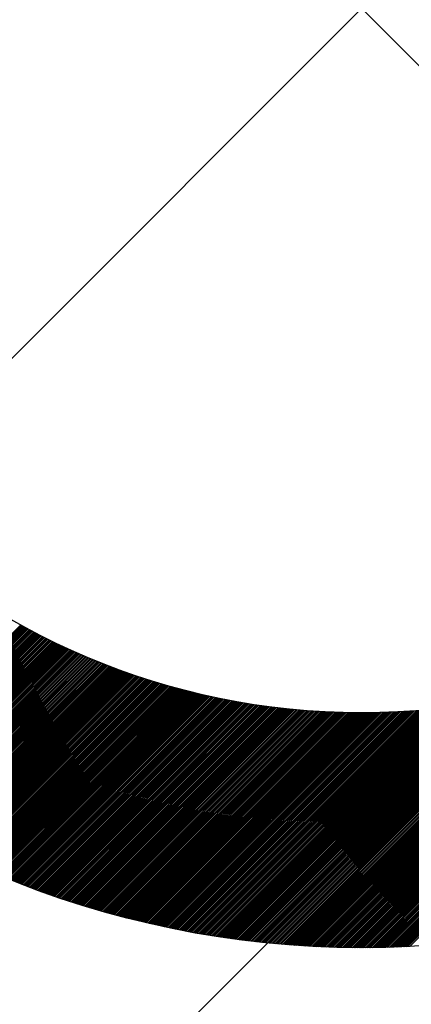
# Model space of a CAD drawing. Header units: millimetres. Extents: x -1753 to 37187, y -1972 to 14840.
# Tile 26 of 128: x 888 to 929, y 7625 to 7730. Entities that reach past the tile are written whole.
import ezdxf
from ezdxf.enums import TextEntityAlignment as Align

# ---------------------------------------------------------------- set-up
doc = ezdxf.new("R2010")
doc.units = ezdxf.units.MM
doc.header["$LTSCALE"] = 2
doc.header["$MEASUREMENT"] = 0
doc.header["$PDMODE"] = 3
doc.linetypes.add('DASHED', pattern=[0.75, 0.5, -0.25])
doc.linetypes.add('HIDDEN', pattern=[0.375, 0.25, -0.125])
doc.layers.add('FIRE-SPKLR-EQP', color=1, linetype='Continuous', true_color=0xff0000)
doc.layers.add('FIRE-SPKLR-EQP-MPA-12SM-C', color=3, linetype='HIDDEN', true_color=0x00ff00)
doc.layers.add('GREY SCALE', color=9, linetype='Continuous', lineweight=0, true_color=0x808080)
doc.styles.add('Romans', font='Romans.shx')
doc.styles.get("Standard").update_dxf_attribs({"font": 'times.ttf'})
doc.dimstyles.new('Closed_filled-Romans-100', dxfattribs={"dimtxt": 100, "dimasz": 100, "dimexe": 50, "dimexo": 50, "dimgap": 50, "dimtad": 1, "dimdec": 0, "dimzin": 0, "dimdsep": 46, "dimtxsty": 'Romans', "dimcen": 0.09, "dimadec": 0, "dimazin": 0, "dimtfac": 1, "dimtdec": 0, "dimtofl": 0, "dimtmove": 0, "dimatfit": 3, "dimfxl": 1, "dimtolj": 1, "dimtzin": 0, "dimarcsym": 0})

# ---------------------------------------------------------------- blocks, each defined once
blk = doc.blocks.new('SPKLR-EQP-PENDENT-68C')
at = {"layer": 'FIRE-SPKLR-EQP-MPA-12SM-C', "linetype": 'DASHED'}
blk.add_circle((0, 0), 2450, dxfattribs=at)
blk = doc.blocks.new('*D76')
at = {"color": 0, "lineweight": -2, "transparency": 16777216}
for p, q in [((1650, 9330), (-1637.68, 9330)), ((-1587.68, 9230), (-1587.68, 6430)), ((1650, 6330), (-1637.68, 6330))]:
    blk.add_line(p, q, dxfattribs=at)
at = {"color": 0, "lineweight": -3, "transparency": 16777216}
for points in [[(-1604.35, 9230), (-1571.02, 9230), (-1587.68, 9330)], [(-1604.35, 6430), (-1571.02, 6430), (-1587.68, 6330)]]:
    blk.add_solid(points, dxfattribs=at)
at = {"layer": 'Defpoints', "color": 0, "lineweight": -3, "transparency": 16777216}
for p in [(1700, 9330), (-1587.68, 6330), (1700, 6330)]:
    blk.add_point(p, dxfattribs=at)
at = {"color": 0, "transparency": 16777216, "insert": (-1687.68, 7830), "char_height": 100, "attachment_point": 5, "rotation": 90, "style": 'Romans'}
blk.add_mtext('\\A1;3000', dxfattribs=at)
blk = doc.blocks.new('RCP LAYOUT')
at = {"layer": 'GREY SCALE', "lineweight": -3}
for p, q in [((200, 6917.51), (6662.49, 13380)), ((870.97, 7784.04), (977.03, 7677.98)), ((870.97, 7677.98), (977.03, 7784.04)), ((928.95, 7631.13), (968.34, 7670.52)), ((929.14, 7631.14), (969.02, 7671.02)), ((928.39, 7631.11), (966.51, 7669.22)), ((928.58, 7631.11), (967.09, 7669.62)), ((928.77, 7631.12), (967.69, 7670.05)), ((927.84, 7631.08), (964.9, 7668.14)), ((928.03, 7631.09), (965.42, 7668.48)), ((928.21, 7631.1), (965.95, 7668.84)), ((927.29, 7631.06), (963.45, 7667.22)), ((927.47, 7631.07), (963.92, 7667.52)), ((927.66, 7631.08), (964.41, 7667.82)), ((926.38, 7631.04), (961.27, 7665.92)), ((926.56, 7631.04), (961.69, 7666.16)), ((926.74, 7631.05), (962.11, 7666.41)), ((926.93, 7631.05), (962.55, 7666.67)), ((927.11, 7631.06), (963, 7666.94)), ((869.5, 7647.16), (887.71, 7665.37)), ((869.61, 7647.09), (887.82, 7665.31)), ((869.72, 7647.03), (887.94, 7665.25)), ((869.82, 7646.96), (888.05, 7665.18)), ((869.93, 7646.89), (888.17, 7665.12)), ((870.04, 7646.82), (888.28, 7665.06)), ((870.15, 7646.75), (888.4, 7665)), ((870.25, 7646.68), (888.51, 7664.94)), ((870.36, 7646.61), (888.63, 7664.87)), ((925.66, 7631.02), (959.67, 7665.04)), ((925.84, 7631.03), (960.06, 7665.25)), ((926.02, 7631.03), (960.46, 7665.47)), ((926.2, 7631.03), (960.86, 7665.69)), ((870.47, 7646.54), (888.74, 7664.81)), ((870.58, 7646.47), (888.86, 7664.75)), ((870.69, 7646.41), (888.97, 7664.69)), ((870.79, 7646.34), (889.09, 7664.63)), ((870.9, 7646.27), (889.2, 7664.57)), ((871.01, 7646.2), (889.32, 7664.51)), ((871.12, 7646.13), (889.44, 7664.45)), ((871.23, 7646.07), (889.55, 7664.39)), ((871.34, 7646), (889.67, 7664.33)), ((871.45, 7645.93), (889.79, 7664.27)), ((871.56, 7645.86), (889.9, 7664.21)), ((871.67, 7645.8), (890.02, 7664.15)), ((871.78, 7645.73), (890.14, 7664.09)), ((871.89, 7645.66), (890.25, 7664.03)), ((872, 7645.59), (890.37, 7663.97)), ((872.11, 7645.53), (890.49, 7663.91)), ((872.22, 7645.46), (890.61, 7663.85)), ((924.59, 7631.01), (957.47, 7663.89)), ((924.77, 7631.01), (957.82, 7664.07)), ((924.94, 7631.01), (958.18, 7664.25)), ((925.12, 7631.01), (958.55, 7664.44)), ((925.3, 7631.02), (958.92, 7664.63)), ((925.48, 7631.02), (959.29, 7664.83)), ((872.33, 7645.39), (890.73, 7663.79)), ((872.44, 7645.33), (890.84, 7663.73)), ((872.55, 7645.26), (890.96, 7663.68)), ((872.66, 7645.19), (891.08, 7663.62)), ((872.77, 7645.13), (891.2, 7663.56)), ((872.88, 7645.06), (891.32, 7663.5)), ((872.99, 7645), (891.44, 7663.45)), ((873.1, 7644.93), (891.56, 7663.39)), ((873.21, 7644.87), (891.68, 7663.33)), ((873.32, 7644.8), (891.8, 7663.27)), ((873.44, 7644.73), (891.92, 7663.22)), ((873.55, 7644.67), (892.04, 7663.16)), ((873.66, 7644.6), (892.16, 7663.1)), ((873.77, 7644.54), (892.28, 7663.05)), ((873.88, 7644.47), (892.4, 7662.99)), ((873.99, 7644.41), (892.52, 7662.94)), ((874.11, 7644.34), (892.64, 7662.88)), ((874.22, 7644.28), (892.76, 7662.82)), ((923.53, 7631.01), (955.43, 7662.91)), ((923.7, 7631.01), (955.76, 7663.06)), ((923.88, 7631.01), (956.09, 7663.22)), ((924.06, 7631.01), (956.43, 7663.38)), ((924.23, 7631.01), (956.77, 7663.55)), ((924.41, 7631.01), (957.12, 7663.72)), ((874.33, 7644.22), (892.88, 7662.77)), ((874.44, 7644.15), (893, 7662.71)), ((874.56, 7644.09), (893.13, 7662.66)), ((874.67, 7644.02), (893.25, 7662.6)), ((874.78, 7643.96), (893.37, 7662.55)), ((874.89, 7643.9), (893.49, 7662.49)), ((875.01, 7643.83), (893.61, 7662.44)), ((875.12, 7643.77), (893.74, 7662.39)), ((875.23, 7643.71), (893.86, 7662.33)), ((875.35, 7643.64), (893.98, 7662.28)), ((875.46, 7643.58), (894.11, 7662.22)), ((875.57, 7643.52), (894.23, 7662.17)), ((875.69, 7643.45), (894.35, 7662.12)), ((875.8, 7643.39), (894.48, 7662.06)), ((875.92, 7643.33), (894.6, 7662.01)), ((876.03, 7643.26), (894.72, 7661.96)), ((876.15, 7643.2), (894.85, 7661.91)), ((876.26, 7643.14), (894.97, 7661.85)), ((876.37, 7643.08), (895.1, 7661.8)), ((876.49, 7643.02), (895.22, 7661.75)), ((922.13, 7631.03), (952.9, 7661.8)), ((922.3, 7631.02), (953.21, 7661.93)), ((922.48, 7631.02), (953.52, 7662.06)), ((922.65, 7631.02), (953.83, 7662.19)), ((922.83, 7631.02), (954.14, 7662.33)), ((923, 7631.01), (954.46, 7662.47)), ((923.18, 7631.01), (954.78, 7662.61)), ((923.35, 7631.01), (955.1, 7662.76)), ((876.6, 7642.95), (895.35, 7661.7)), ((876.72, 7642.89), (895.47, 7661.65)), ((876.83, 7642.83), (895.6, 7661.59)), ((876.95, 7642.77), (895.72, 7661.54)), ((877.06, 7642.71), (895.85, 7661.49)), ((877.18, 7642.65), (895.98, 7661.44)), ((877.3, 7642.58), (896.1, 7661.39)), ((877.41, 7642.52), (896.23, 7661.34)), ((877.53, 7642.46), (896.35, 7661.29)), ((877.64, 7642.4), (896.48, 7661.24)), ((877.76, 7642.34), (896.61, 7661.19)), ((877.88, 7642.28), (896.73, 7661.14)), ((877.99, 7642.22), (896.86, 7661.09)), ((878.11, 7642.16), (896.99, 7661.04)), ((878.23, 7642.1), (897.12, 7660.99)), ((878.34, 7642.04), (897.24, 7660.94)), ((878.46, 7641.98), (897.37, 7660.89)), ((878.58, 7641.92), (897.5, 7660.85)), ((878.69, 7641.86), (897.63, 7660.8)), ((878.81, 7641.8), (897.76, 7660.75)), ((878.93, 7641.74), (897.89, 7660.7)), ((920.58, 7631.07), (950.27, 7660.76)), ((920.75, 7631.06), (950.56, 7660.87)), ((920.92, 7631.06), (950.84, 7660.98)), ((921.09, 7631.05), (951.13, 7661.09)), ((921.26, 7631.05), (951.42, 7661.2)), ((921.44, 7631.04), (951.71, 7661.32)), ((921.61, 7631.04), (952.01, 7661.43)), ((921.78, 7631.03), (952.3, 7661.55)), ((921.96, 7631.03), (952.6, 7661.68)), ((879.05, 7641.68), (898.02, 7660.65)), ((879.16, 7641.62), (898.15, 7660.61)), ((879.28, 7641.56), (898.27, 7660.56)), ((879.4, 7641.51), (898.4, 7660.51)), ((879.52, 7641.45), (898.53, 7660.46)), ((879.63, 7641.39), (898.66, 7660.42)), ((879.75, 7641.33), (898.79, 7660.37)), ((879.87, 7641.27), (898.92, 7660.32)), ((879.99, 7641.21), (899.06, 7660.28)), ((880.11, 7641.16), (899.19, 7660.23)), ((880.23, 7641.1), (899.32, 7660.19)), ((880.35, 7641.04), (899.45, 7660.14)), ((880.47, 7640.98), (899.58, 7660.1)), ((880.58, 7640.92), (899.71, 7660.05)), ((880.7, 7640.87), (899.84, 7660.01)), ((880.82, 7640.81), (899.97, 7659.96)), ((880.94, 7640.75), (900.11, 7659.92)), ((881.06, 7640.7), (900.24, 7659.87)), ((881.18, 7640.64), (900.37, 7659.83)), ((881.3, 7640.58), (900.5, 7659.78)), ((881.42, 7640.53), (900.64, 7659.74)), ((881.54, 7640.47), (900.77, 7659.7)), ((881.66, 7640.41), (900.9, 7659.65)), ((918.55, 7631.16), (947.02, 7659.63)), ((918.72, 7631.15), (947.28, 7659.71)), ((918.88, 7631.14), (947.54, 7659.8)), ((919.05, 7631.13), (947.81, 7659.89)), ((919.22, 7631.12), (948.07, 7659.98)), ((919.39, 7631.11), (948.34, 7660.07)), ((919.56, 7631.11), (948.61, 7660.16)), ((919.73, 7631.1), (948.88, 7660.26)), ((919.9, 7631.09), (949.16, 7660.35)), ((920.07, 7631.09), (949.43, 7660.45)), ((920.24, 7631.08), (949.71, 7660.55)), ((920.41, 7631.07), (949.99, 7660.66)), ((881.78, 7640.36), (901.04, 7659.61)), ((881.91, 7640.3), (901.17, 7659.57)), ((882.03, 7640.24), (901.31, 7659.52)), ((882.15, 7640.19), (901.44, 7659.48)), ((882.27, 7640.13), (901.57, 7659.44)), ((882.39, 7640.08), (901.71, 7659.4)), ((882.51, 7640.02), (901.84, 7659.36)), ((882.63, 7639.97), (901.98, 7659.31)), ((882.75, 7639.91), (902.12, 7659.27)), ((882.88, 7639.86), (902.25, 7659.23)), ((883, 7639.8), (902.39, 7659.19)), ((883.12, 7639.75), (902.52, 7659.15)), ((883.24, 7639.69), (902.66, 7659.11)), ((883.36, 7639.64), (902.8, 7659.07)), ((883.49, 7639.58), (902.93, 7659.03)), ((883.61, 7639.53), (903.07, 7658.99)), ((883.73, 7639.47), (903.21, 7658.95)), ((883.85, 7639.42), (903.34, 7658.91)), ((883.98, 7639.37), (903.48, 7658.87)), ((884.1, 7639.31), (903.62, 7658.83)), ((884.22, 7639.26), (903.76, 7658.79)), ((884.35, 7639.21), (903.89, 7658.75)), ((884.47, 7639.15), (904.03, 7658.72)), ((884.59, 7639.1), (904.17, 7658.68)), ((884.72, 7639.05), (904.31, 7658.64)), ((884.84, 7638.99), (904.45, 7658.6)), ((916.23, 7631.31), (943.5, 7658.59)), ((916.39, 7631.3), (943.75, 7658.65)), ((916.55, 7631.29), (943.99, 7658.72)), ((916.72, 7631.27), (944.24, 7658.79)), ((916.88, 7631.26), (944.48, 7658.86)), ((917.05, 7631.25), (944.73, 7658.93)), ((917.21, 7631.24), (944.98, 7659)), ((917.38, 7631.23), (945.23, 7659.08)), ((917.55, 7631.22), (945.48, 7659.15)), ((917.71, 7631.21), (945.73, 7659.23)), ((917.88, 7631.2), (945.99, 7659.3)), ((918.05, 7631.19), (946.24, 7659.38)), ((918.21, 7631.18), (946.5, 7659.46)), ((918.38, 7631.17), (946.76, 7659.54)), ((884.97, 7638.94), (904.59, 7658.56)), ((885.09, 7638.89), (904.73, 7658.53)), ((885.21, 7638.84), (904.87, 7658.49)), ((885.34, 7638.78), (905.01, 7658.45)), ((885.46, 7638.73), (905.15, 7658.42)), ((885.59, 7638.68), (905.29, 7658.38)), ((885.71, 7638.63), (905.43, 7658.34)), ((885.84, 7638.58), (905.57, 7658.31)), ((885.96, 7638.52), (905.71, 7658.27)), ((886.09, 7638.47), (905.85, 7658.24)), ((886.21, 7638.42), (905.99, 7658.2)), ((886.34, 7638.37), (906.14, 7658.17)), ((886.47, 7638.32), (906.28, 7658.13)), ((886.59, 7638.27), (906.42, 7658.1)), ((886.72, 7638.22), (906.56, 7658.06)), ((886.84, 7638.17), (906.71, 7658.03)), ((886.97, 7638.12), (906.85, 7658)), ((887.1, 7638.07), (906.99, 7657.96)), ((887.22, 7638.02), (907.14, 7657.93)), ((887.35, 7637.97), (907.28, 7657.9)), ((887.48, 7637.92), (907.42, 7657.86)), ((887.6, 7637.87), (907.57, 7657.83)), ((887.73, 7637.82), (907.71, 7657.8)), ((887.86, 7637.77), (907.86, 7657.77)), ((887.99, 7637.72), (908, 7657.73)), ((888.11, 7637.67), (908.15, 7657.7)), ((888.24, 7637.62), (908.29, 7657.67)), ((888.37, 7637.57), (908.44, 7657.64)), ((888.5, 7637.52), (908.58, 7657.61)), ((888.63, 7637.47), (908.73, 7657.58)), ((888.75, 7637.43), (908.88, 7657.55)), ((913.15, 7631.6), (939.1, 7657.54)), ((913.31, 7631.58), (939.32, 7657.59)), ((913.47, 7631.56), (939.55, 7657.64)), ((913.63, 7631.55), (939.77, 7657.69)), ((913.79, 7631.53), (940, 7657.73)), ((913.95, 7631.51), (940.23, 7657.78)), ((914.12, 7631.5), (940.45, 7657.84)), ((914.28, 7631.48), (940.68, 7657.89)), ((914.44, 7631.47), (940.91, 7657.94)), ((914.6, 7631.45), (941.14, 7657.99)), ((914.76, 7631.44), (941.37, 7658.05)), ((914.92, 7631.42), (941.61, 7658.1)), ((915.08, 7631.41), (941.84, 7658.16)), ((915.25, 7631.39), (942.07, 7658.22)), ((915.41, 7631.38), (942.31, 7658.28)), ((915.57, 7631.36), (942.55, 7658.34)), ((915.74, 7631.35), (942.78, 7658.4)), ((915.9, 7631.34), (943.02, 7658.46)), ((916.06, 7631.32), (943.26, 7658.52)), ((888.88, 7637.38), (909.02, 7657.52)), ((889.01, 7637.33), (909.17, 7657.49)), ((889.14, 7637.28), (909.32, 7657.46)), ((889.27, 7637.23), (909.47, 7657.43)), ((889.4, 7637.19), (909.61, 7657.4)), ((889.53, 7637.14), (909.76, 7657.37)), ((889.66, 7637.09), (909.91, 7657.34)), ((889.79, 7637.04), (910.06, 7657.32)), ((889.92, 7637), (910.21, 7657.29)), ((890.05, 7636.95), (910.36, 7657.26)), ((890.18, 7636.9), (910.5, 7657.23)), ((890.31, 7636.86), (910.65, 7657.21)), ((890.44, 7636.81), (910.8, 7657.18)), ((890.57, 7636.76), (910.95, 7657.15)), ((890.7, 7636.72), (911.1, 7657.13)), ((890.83, 7636.67), (911.26, 7657.1)), ((890.96, 7636.62), (911.41, 7657.07)), ((891.09, 7636.58), (911.56, 7657.05)), ((891.22, 7636.53), (911.71, 7657.02)), ((891.35, 7636.49), (911.86, 7657)), ((891.48, 7636.44), (912.01, 7656.97)), ((891.61, 7636.4), (912.17, 7656.95)), ((891.75, 7636.35), (912.32, 7656.92)), ((891.88, 7636.31), (912.47, 7656.9)), ((892.01, 7636.26), (912.62, 7656.88)), ((892.14, 7636.22), (912.78, 7656.85)), ((892.28, 7636.17), (912.93, 7656.83)), ((892.41, 7636.13), (913.08, 7656.81)), ((892.54, 7636.09), (913.24, 7656.78)), ((892.67, 7636.04), (913.39, 7656.76)), ((892.81, 7636), (913.55, 7656.74)), ((892.94, 7635.95), (913.7, 7656.72)), ((893.07, 7635.91), (913.86, 7656.7)), ((893.21, 7635.87), (914.01, 7656.68)), ((893.34, 7635.82), (914.17, 7656.66)), ((893.47, 7635.78), (914.33, 7656.63)), ((893.61, 7635.74), (914.48, 7656.61)), ((893.74, 7635.7), (914.64, 7656.59)), ((893.88, 7635.65), (914.8, 7656.58)), ((894.01, 7635.61), (914.95, 7656.56)), ((894.14, 7635.57), (915.11, 7656.54)), ((894.28, 7635.53), (915.27, 7656.52)), ((894.41, 7635.49), (915.43, 7656.5)), ((908.32, 7632.25), (932.58, 7656.5)), ((908.47, 7632.22), (932.78, 7656.52)), ((908.63, 7632.2), (932.98, 7656.55)), ((908.78, 7632.17), (933.18, 7656.57)), ((908.93, 7632.15), (933.38, 7656.6)), ((909.09, 7632.13), (933.58, 7656.62)), ((909.24, 7632.1), (933.79, 7656.65)), ((909.39, 7632.08), (933.99, 7656.68)), ((909.55, 7632.06), (934.2, 7656.7)), ((909.7, 7632.04), (934.4, 7656.73)), ((909.86, 7632.01), (934.61, 7656.76)), ((910.01, 7631.99), (934.81, 7656.79)), ((910.17, 7631.97), (935.02, 7656.82)), ((910.32, 7631.95), (935.23, 7656.85)), ((910.48, 7631.93), (935.44, 7656.89)), ((910.63, 7631.91), (935.65, 7656.92)), ((910.79, 7631.88), (935.86, 7656.95)), ((910.95, 7631.86), (936.07, 7656.99)), ((911.1, 7631.84), (936.28, 7657.02)), ((911.26, 7631.82), (936.49, 7657.06)), ((911.42, 7631.8), (936.7, 7657.09)), ((911.57, 7631.78), (936.92, 7657.13)), ((911.73, 7631.76), (937.13, 7657.17)), ((911.89, 7631.74), (937.35, 7657.21)), ((912.04, 7631.73), (937.56, 7657.25)), ((912.2, 7631.71), (937.78, 7657.29)), ((912.36, 7631.69), (938, 7657.33)), ((912.52, 7631.67), (938.22, 7657.37)), ((912.68, 7631.65), (938.44, 7657.41)), ((912.84, 7631.63), (938.66, 7657.45)), ((913, 7631.62), (938.88, 7657.5)), ((894.55, 7635.44), (915.59, 7656.48)), ((894.68, 7635.4), (915.75, 7656.46)), ((894.82, 7635.36), (915.91, 7656.45)), ((894.96, 7635.32), (916.07, 7656.43)), ((895.09, 7635.28), (916.23, 7656.41)), ((895.23, 7635.24), (916.39, 7656.4)), ((895.36, 7635.2), (916.55, 7656.38)), ((895.5, 7635.16), (916.71, 7656.36)), ((895.64, 7635.12), (916.87, 7656.35)), ((895.77, 7635.08), (917.03, 7656.33)), ((895.91, 7635.04), (917.19, 7656.32)), ((896.05, 7635), (917.35, 7656.3)), ((896.18, 7634.96), (917.52, 7656.29)), ((896.32, 7634.92), (917.68, 7656.28)), ((896.46, 7634.88), (917.84, 7656.26)), ((896.59, 7634.84), (918.01, 7656.25)), ((896.73, 7634.8), (918.17, 7656.24)), ((896.87, 7634.76), (918.33, 7656.22)), ((897.01, 7634.72), (918.5, 7656.21)), ((897.15, 7634.68), (918.66, 7656.2)), ((897.28, 7634.64), (918.83, 7656.19)), ((897.42, 7634.6), (918.99, 7656.18)), ((897.56, 7634.57), (919.16, 7656.16)), ((897.7, 7634.53), (919.33, 7656.15)), ((897.84, 7634.49), (919.49, 7656.14)), ((897.98, 7634.45), (919.66, 7656.13)), ((898.12, 7634.42), (919.83, 7656.12)), ((898.26, 7634.38), (919.99, 7656.12)), ((898.4, 7634.34), (920.16, 7656.11)), ((898.54, 7634.3), (920.33, 7656.1)), ((898.68, 7634.27), (920.5, 7656.09)), ((898.82, 7634.23), (920.67, 7656.08)), ((898.96, 7634.19), (920.84, 7656.08)), ((899.1, 7634.16), (921.01, 7656.07)), ((899.24, 7634.12), (921.18, 7656.06)), ((899.38, 7634.09), (921.35, 7656.06)), ((899.52, 7634.05), (921.52, 7656.05)), ((899.66, 7634.02), (921.69, 7656.04)), ((899.8, 7633.98), (921.86, 7656.04)), ((899.95, 7633.94), (922.03, 7656.03)), ((900.09, 7633.91), (922.21, 7656.03)), ((900.23, 7633.87), (922.38, 7656.03)), ((900.37, 7633.84), (922.55, 7656.02)), ((900.51, 7633.81), (922.73, 7656.02)), ((900.66, 7633.77), (922.9, 7656.02)), ((900.8, 7633.74), (923.08, 7656.01)), ((900.94, 7633.7), (923.25, 7656.01)), ((901.08, 7633.67), (923.43, 7656.01)), ((901.23, 7633.64), (923.6, 7656.01)), ((901.37, 7633.6), (923.78, 7656.01)), ((901.51, 7633.57), (923.95, 7656.01)), ((901.66, 7633.54), (924.13, 7656.01)), ((901.8, 7633.5), (924.31, 7656.01)), ((901.95, 7633.47), (924.49, 7656.01)), ((902.09, 7633.44), (924.66, 7656.01)), ((902.23, 7633.41), (924.84, 7656.01)), ((902.38, 7633.37), (925.02, 7656.02)), ((902.52, 7633.34), (925.2, 7656.02)), ((902.67, 7633.31), (925.38, 7656.02)), ((902.81, 7633.28), (925.56, 7656.02)), ((902.96, 7633.25), (925.74, 7656.03)), ((903.11, 7633.22), (925.92, 7656.03)), ((903.25, 7633.18), (926.1, 7656.04)), ((903.4, 7633.15), (926.29, 7656.04)), ((903.54, 7633.12), (926.47, 7656.05)), ((903.69, 7633.09), (926.65, 7656.06)), ((903.84, 7633.06), (926.84, 7656.06)), ((903.98, 7633.03), (927.02, 7656.07)), ((904.13, 7633), (927.2, 7656.08)), ((904.28, 7632.97), (927.39, 7656.09)), ((904.42, 7632.94), (927.57, 7656.09)), ((904.57, 7632.91), (927.76, 7656.1)), ((904.72, 7632.88), (927.95, 7656.11)), ((904.87, 7632.86), (928.13, 7656.12)), ((905.01, 7632.83), (928.32, 7656.13)), ((905.16, 7632.8), (928.51, 7656.14)), ((905.31, 7632.77), (928.7, 7656.16)), ((905.46, 7632.74), (928.89, 7656.17)), ((905.61, 7632.71), (929.07, 7656.18)), ((905.76, 7632.69), (929.26, 7656.19)), ((905.91, 7632.66), (929.46, 7656.21)), ((906.06, 7632.63), (929.65, 7656.22)), ((906.21, 7632.6), (929.84, 7656.24)), ((906.36, 7632.58), (930.03, 7656.25)), ((906.51, 7632.55), (930.22, 7656.27)), ((906.66, 7632.52), (930.42, 7656.28)), ((906.81, 7632.5), (930.61, 7656.3)), ((906.96, 7632.47), (930.8, 7656.32)), ((907.11, 7632.45), (931, 7656.34)), ((907.26, 7632.42), (931.19, 7656.35)), ((907.41, 7632.39), (931.39, 7656.37)), ((907.56, 7632.37), (931.59, 7656.39)), ((907.71, 7632.34), (931.78, 7656.41)), ((907.86, 7632.32), (931.98, 7656.43)), ((908.02, 7632.29), (932.18, 7656.46)), ((908.17, 7632.27), (932.38, 7656.48))]:
    blk.add_line(p, q, dxfattribs=at)
for radius in [100, 75]:
    blk.add_circle((924, 7731.01), radius, dxfattribs=at)
for tag, p in [('EXIT', (2198, 13730)), ('EXIT', (15225, 13730)), ('E', (15529.99, 8869.99)), ('E', (15529.99, 7669.99)), ('E', (15529.99, 5869.99)), ('E', (15529.99, 4669.96)), ('EXIT', (13114.86, 3718.64)), ('E', (11657, 3149.92)), ('E', (13457, 3149.92)), ('E', (15257.01, 3149.72)), ('E', (16457.43, 3149.81)), ('EXIT', (15988.31, 2270)), ('E', (1505, 1600)), ('E', (2705, 1600)), ('E', (3905, 1600)), ('E', (5105, 1600)), ('E', (6305, 1600)), ('E', (7505, 1600)), ('E', (8705, 1600)), ('E', (11657, 1349.95)), ('E', (13557, 1350)), ('E', (14757, 1350)), ('EXIT', (6723.48, 950))]:
    blk.add_attdef(tag, text='', height=100, dxfattribs=at).set_placement(p, align=Align.MIDDLE_CENTER)
blk.add_attdef('E', text='', height=100, rotation=44.9147, dxfattribs=at).set_placement((13564.52, 5892.8), align=Align.MIDDLE_CENTER)

msp = doc.modelspace()

# ---------------------------------------------------------------- block references
at = {"layer": 'FIRE-SPKLR-EQP'}
for p in [(1700, 9330), (1700, 6330)]:
    msp.add_blockref('SPKLR-EQP-PENDENT-68C', p, dxfattribs=at)
at = {"layer": 'GREY SCALE', "lineweight": -3}
msp.add_blockref('RCP LAYOUT', (0, 0), dxfattribs=at)

# ---------------------------------------------------------------- dimensions: what is measured, and where the dimension line sits
dim = msp.add_linear_dim(base=(-1587.68, 6330), p1=(1700, 9330), p2=(1700, 6330), angle=90, dimstyle='Closed_filled-Romans-100')
dim.commit()
dim.dimension.update_dxf_attribs({"geometry": '*D76', "text_midpoint": (-1587.68, 7830), "dimtype": 160})

doc.saveas('drawing.dxf')
